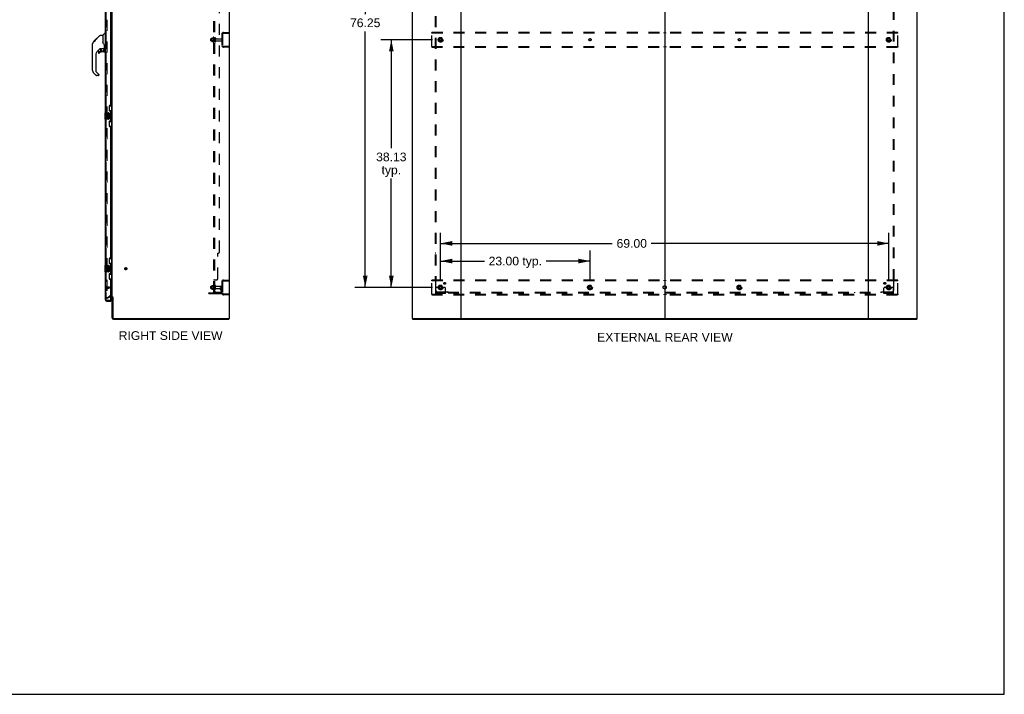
# Model space of a CAD drawing. Header units: inches. Extents: x 0 to 303, y 0 to 196.
# Tile 94 of 100: x 152 to 303, y 0 to 104. Entities that reach past the tile are written whole.
import ezdxf

# ---------------------------------------------------------------- set-up
doc = ezdxf.new("R2010")
doc.units = ezdxf.units.IN
doc.header["$LTSCALE"] = 16.67597
doc.header["$MEASUREMENT"] = 0
doc.linetypes.add('DOT', pattern=[0.2, 0.1, -0.1])
doc.linetypes.add('HIDDEN', pattern=[0.2, 0.1, -0.1])
doc.layers.get('0').update_dxf_attribs({"linetype": 'CONTINUOUS'})
for name, color, linetype in [('DEFAULT_2', 8, 'HIDDEN'), ('DIMENSIONS', 7, 'CONTINUOUS'), ('MASTER_DOOR_ASSEMBLY', 7, 'CONTINUOUS'), ('SLAVE_DOOR_ASSEMBLY', 7, 'CONTINUOUS'), ('SUBPANEL', 7, 'CONTINUOUS')]:
    doc.layers.add(name, color=color, linetype=linetype)
doc.styles.get("Standard").update_dxf_attribs({"font": 'arial.ttf'})
doc.dimstyles.new('DIMSTYLE_1', dxfattribs={"dimtxt": 1.337645, "dimasz": 1.783526, "dimexe": 0.09, "dimexo": 0.07, "dimgap": 0.0375, "dimtad": 0, "dimtih": 1, "dimtoh": 1, "dimzin": 4, "dimdsep": 46, "dimtxsty": 'Standard', "dimblk": '_FILLED', "dimblk1": '_FILLED', "dimblk2": '_FILLED', "dimcen": 0.09, "dimadec": 3, "dimazin": 1, "dimtfac": 1, "dimtdec": 3, "dimtofl": 0, "dimtmove": 0, "dimatfit": 3, "dimldrblk": '_FILLED', "dimfxl": 0, "dimtolj": 1, "dimtzin": 4, "dimarcsym": 0})

# ---------------------------------------------------------------- blocks, each defined once
blk = doc.blocks.new('_FILLED')
at = {"color": 0, "linetype": 'ByBlock'}
blk.add_solid([(0, 0), (-1, 0.2), (-1, -0.2)], dxfattribs=at)
blk = doc.blocks.new('*D2')
at = {"layer": 'DIMENSIONS', "color": 2, "linetype": 'Continuous'}
for p, q in [((216.41, 63.73), (216.41, 68.31)), ((239.41, 63.73), (239.41, 68.31)), ((216.41, 66.7), (223.14, 66.7)), ((239.41, 66.7), (232.68, 66.7))]:
    blk.add_line(p, q, dxfattribs=at)
at = {"layer": 'DIMENSIONS', "color": 2, "linetype": 'Continuous', "xscale": 1.7835262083, "yscale": 1.7835262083, "zscale": 1.7835262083, "rotation": 180}
blk.add_blockref('_FILLED', (216.41, 66.7), dxfattribs=at)
at = {"layer": 'DIMENSIONS', "color": 2, "linetype": 'Continuous', "xscale": 1.7835262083, "yscale": 1.7835262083, "zscale": 1.7835262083}
blk.add_blockref('_FILLED', (239.41, 66.7), dxfattribs=at)
at = {"layer": 'DIMENSIONS', "color": 2, "linetype": 'Continuous', "insert": (227.91, 67.37), "char_height": 1.338, "width": 8.1999, "attachment_point": 2, "line_spacing_factor": 0.9}
blk.add_mtext('23.00 typ.', dxfattribs=at)
blk = doc.blocks.new('*D3')
at = {"layer": 'DIMENSIONS', "color": 2, "linetype": 'Continuous'}
for p, q in [((215.16, 138.9), (203.19, 138.9)), ((204.8, 138.9), (204.8, 104.72)), ((204.8, 62.65), (204.8, 102.04)), ((215.16, 62.65), (203.19, 62.65))]:
    blk.add_line(p, q, dxfattribs=at)
at = {"layer": 'DIMENSIONS', "color": 2, "linetype": 'Continuous', "xscale": 1.7835262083, "yscale": 1.7835262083, "zscale": 1.7835262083}
for p, rotation in [((204.8, 138.9), 90), ((204.8, 62.65), 270)]:
    blk.add_blockref('_FILLED', p, dxfattribs=dict(at, rotation=rotation))
at = {"layer": 'DIMENSIONS', "color": 2, "linetype": 'Continuous', "insert": (204.8, 104.05), "char_height": 1.338, "width": 4.6743, "attachment_point": 2, "line_spacing_factor": 0.9}
blk.add_mtext('76.25', dxfattribs=at)
blk = doc.blocks.new('*D4')
at = {"layer": 'DIMENSIONS', "color": 2, "linetype": 'Continuous'}
for p, q in [((216.41, 63.73), (216.41, 71.03)), ((285.41, 63.73), (285.41, 71.03)), ((216.41, 69.42), (242.84, 69.42)), ((285.41, 69.42), (248.85, 69.42))]:
    blk.add_line(p, q, dxfattribs=at)
at = {"layer": 'DIMENSIONS', "color": 2, "linetype": 'Continuous', "xscale": 1.7835262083, "yscale": 1.7835262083, "zscale": 1.7835262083, "rotation": 180}
blk.add_blockref('_FILLED', (216.41, 69.42), dxfattribs=at)
at = {"layer": 'DIMENSIONS', "color": 2, "linetype": 'Continuous', "xscale": 1.7835262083, "yscale": 1.7835262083, "zscale": 1.7835262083}
blk.add_blockref('_FILLED', (285.41, 69.42), dxfattribs=at)
at = {"layer": 'DIMENSIONS', "color": 2, "linetype": 'Continuous', "insert": (245.84, 70.09), "char_height": 1.338, "width": 4.6743, "attachment_point": 2, "line_spacing_factor": 0.9}
blk.add_mtext('69.00', dxfattribs=at)
blk = doc.blocks.new('*D5')
at = {"layer": 'DIMENSIONS', "color": 2, "linetype": 'Continuous'}
for p, q in [((215.16, 100.77), (207.22, 100.77)), ((208.82, 100.77), (208.82, 84.07)), ((208.82, 62.65), (208.82, 79.39)), ((215.16, 62.65), (207.22, 62.65))]:
    blk.add_line(p, q, dxfattribs=at)
at = {"layer": 'DIMENSIONS', "color": 2, "linetype": 'Continuous', "xscale": 1.7835262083, "yscale": 1.7835262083, "zscale": 1.7835262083}
for p, rotation in [((208.82, 100.77), 90), ((208.82, 62.65), 270)]:
    blk.add_blockref('_FILLED', p, dxfattribs=dict(at, rotation=rotation))
at = {"layer": 'DIMENSIONS', "color": 2, "linetype": 'Continuous', "insert": (208.82, 83.4), "char_height": 1.338, "width": 4.6743, "attachment_point": 2, "line_spacing_factor": 0.9}
blk.add_mtext('38.13\\Ptyp.', dxfattribs=at)

msp = doc.modelspace()

# ---------------------------------------------------------------- linework, layer by layer
at = {"color": 7, "linetype": 'Continuous'}
for p, q in [((303.199, 0), (303.199, 196.188)), ((250.913, 143.67), (250.913, 57.878)), ((183.781, 57.878), (183.781, 57.774)), ((212.09, 57.878), (212.09, 57.774)), ((219.479, 57.878), (282.347, 57.878)), ((289.736, 57.878), (289.736, 57.774)), ((0, 0), (303.199, 0))]:
    msp.add_line(p, q, dxfattribs=at)
at = {"color": 3, "linetype": 'Continuous'}
for p, q in [((183.833, 143.67), (183.833, 57.878)), ((212.038, 143.67), (212.038, 57.878)), ((219.538, 143.67), (219.538, 57.878)), ((282.288, 57.878), (282.288, 143.67)), ((289.788, 57.878), (289.788, 143.67)), ((165.833, 61.222), (165.833, 140.326)), ((165.748, 61.17), (165.629, 61.17)), ((165.833, 57.963), (165.833, 61.191)), ((165.937, 61.191), (165.937, 57.968)), ((166.022, 57.774), (183.781, 57.774)), ((166.027, 57.878), (183.833, 57.878)), ((212.038, 57.878), (219.479, 57.878)), ((212.09, 57.774), (289.736, 57.774)), ((282.347, 57.878), (289.788, 57.878))]:
    msp.add_line(p, q, dxfattribs=at)
for centre, radius, start, end in [((165.748, 61.085), 0.085, 0, 90), ((166.022, 57.963), 0.189, 180, 270), ((166.027, 57.968), 0.09, 180, 270)]:
    msp.add_arc(centre, radius, start, end, dxfattribs=at)
at = {"color": 7, "linetype": 'Continuous'}
msp.add_arc((166.022, 57.963), 0.085, 187.5, 262.5, dxfattribs=at)
at = {"layer": 'DEFAULT_2', "color": 8, "linetype": 'HIDDEN'}
for p, q in [((165.02, 140.508), (165.02, 61.039)), ((182.729, 101.652), (182.729, 99.895)), ((182.833, 101.652), (182.833, 99.895)), ((182.975, 101.899), (183.729, 101.899)), ((182.975, 101.795), (183.729, 101.795)), ((183.259, 101.899), (183.259, 101.795)), ((183.729, 101.899), (183.729, 101.795)), ((215.038, 101.795), (215.038, 101.899)), ((286.788, 101.899), (215.038, 101.899)), ((215.038, 99.753), (215.038, 101.795)), ((286.788, 101.795), (215.038, 101.795)), ((219.388, 101.899), (219.388, 101.795)), ((219.688, 101.795), (219.688, 101.899)), ((250.763, 101.899), (250.763, 101.795)), ((251.063, 101.795), (251.063, 101.899)), ((282.138, 101.899), (282.138, 101.795)), ((282.438, 101.899), (282.438, 101.795)), ((286.788, 101.795), (286.788, 101.899)), ((286.788, 99.753), (286.788, 101.795)), ((181.004, 100.616), (181.004, 100.931)), ((181.034, 100.961), (181.629, 100.961)), ((181.034, 100.586), (181.629, 100.586)), ((181.168, 101.029), (181.168, 100.518)), ((181.188, 100.957), (181.168, 100.977)), ((181.188, 100.59), (181.168, 100.57)), ((181.178, 101.051), (181.406, 101.051)), ((181.178, 100.496), (181.406, 100.496)), ((181.484, 100.957), (181.188, 100.957)), ((181.188, 100.957), (181.188, 100.59)), ((181.484, 100.59), (181.188, 100.59)), ((181.434, 101.13), (181.434, 100.418)), ((181.484, 100.957), (181.504, 100.977)), ((181.484, 100.957), (181.484, 100.59)), ((181.484, 100.59), (181.504, 100.57)), ((181.504, 101.108), (181.504, 100.44)), ((181.629, 100.516), (181.629, 101.031)), ((181.739, 100.516), (181.739, 101.031)), ((181.801, 100.939), (182.699, 100.939)), ((181.801, 100.609), (182.699, 100.609)), ((216.25, 101.046), (216.096, 100.779)), ((216.096, 100.769), (216.25, 100.501)), ((216.568, 101.051), (216.259, 101.051)), ((216.568, 100.496), (216.259, 100.496)), ((216.731, 100.779), (216.576, 101.046)), ((216.576, 100.501), (216.731, 100.769)), ((285.25, 101.046), (285.096, 100.779)), ((285.096, 100.769), (285.25, 100.501)), ((285.568, 101.051), (285.259, 101.051)), ((285.568, 100.496), (285.259, 100.496)), ((285.731, 100.779), (285.576, 101.046)), ((285.576, 100.501), (285.731, 100.769)), ((183.729, 99.753), (182.975, 99.753)), ((183.729, 99.649), (182.975, 99.649)), ((183.259, 99.753), (183.259, 99.649)), ((183.729, 99.753), (183.729, 99.649)), ((215.038, 99.753), (215.038, 99.649)), ((215.038, 99.753), (286.788, 99.753)), ((215.038, 99.649), (286.788, 99.649)), ((219.388, 99.753), (219.388, 99.649)), ((219.688, 99.753), (219.688, 99.649)), ((250.763, 99.753), (250.763, 99.649)), ((251.063, 99.753), (251.063, 99.649)), ((282.138, 99.753), (282.138, 99.649)), ((282.438, 99.753), (282.438, 99.649)), ((286.788, 99.753), (286.788, 99.649)), ((182.975, 63.774), (183.729, 63.774)), ((183.259, 63.774), (183.259, 63.67)), ((183.729, 63.774), (183.729, 63.67)), ((215.038, 63.67), (215.038, 63.774)), ((286.788, 63.774), (215.038, 63.774)), ((219.388, 63.774), (219.388, 63.67)), ((219.688, 63.67), (219.688, 63.774)), ((250.763, 63.774), (250.763, 63.67)), ((251.063, 63.67), (251.063, 63.774)), ((282.138, 63.774), (282.138, 63.67)), ((282.438, 63.774), (282.438, 63.67)), ((286.788, 63.67), (286.788, 63.774)), ((181.004, 62.491), (181.004, 62.806)), ((181.034, 62.836), (181.629, 62.836)), ((181.034, 62.461), (181.629, 62.461)), ((181.168, 62.904), (181.168, 62.393)), ((181.188, 62.832), (181.168, 62.852)), ((181.188, 62.465), (181.168, 62.445)), ((181.178, 62.926), (181.406, 62.926)), ((181.178, 62.371), (181.406, 62.371)), ((181.484, 62.832), (181.188, 62.832)), ((181.188, 62.832), (181.188, 62.465)), ((181.484, 62.465), (181.188, 62.465)), ((181.434, 63.005), (181.434, 62.293)), ((181.484, 62.832), (181.504, 62.852)), ((181.484, 62.832), (181.484, 62.465)), ((181.484, 62.465), (181.504, 62.445)), ((181.504, 62.983), (181.504, 62.315)), ((181.629, 62.391), (181.629, 62.906)), ((181.739, 62.391), (181.739, 62.906)), ((181.801, 62.814), (182.699, 62.814)), ((181.801, 62.484), (182.699, 62.484)), ((182.535, 62.649), (182.625, 62.649)), ((182.535, 62.308), (182.535, 62.649)), ((182.639, 62.474), (182.535, 62.474)), ((182.556, 62.242), (182.605, 62.174)), ((182.625, 62.649), (182.729, 62.649)), ((182.625, 61.948), (182.625, 62.649)), ((182.639, 62.308), (182.639, 62.649)), ((182.641, 62.302), (182.689, 62.235)), ((182.729, 62.649), (182.689, 62.649)), ((182.729, 63.527), (182.729, 61.77)), ((182.833, 63.527), (182.833, 61.77)), ((182.975, 63.67), (183.729, 63.67)), ((215.038, 61.628), (215.038, 63.67)), ((286.788, 63.67), (215.038, 63.67)), ((215.663, 61.701), (215.663, 62.524)), ((215.877, 62.649), (215.788, 62.649)), ((215.999, 62.649), (215.877, 62.649)), ((216.238, 62.649), (215.999, 62.649)), ((216.25, 62.921), (216.096, 62.654)), ((216.096, 62.644), (216.25, 62.376)), ((216.568, 62.926), (216.259, 62.926)), ((216.568, 62.371), (216.259, 62.371)), ((216.731, 62.654), (216.576, 62.921)), ((216.576, 62.376), (216.731, 62.644)), ((216.588, 62.649), (216.828, 62.649)), ((216.949, 62.649), (216.828, 62.649)), ((217.038, 62.649), (216.949, 62.649)), ((217.163, 61.701), (217.163, 62.524)), ((239.25, 62.921), (239.096, 62.654)), ((239.096, 62.644), (239.25, 62.376)), ((239.568, 62.926), (239.259, 62.926)), ((239.568, 62.371), (239.259, 62.371)), ((239.731, 62.654), (239.576, 62.921)), ((239.576, 62.376), (239.731, 62.644)), ((262.25, 62.921), (262.096, 62.654)), ((262.096, 62.644), (262.25, 62.376)), ((262.568, 62.926), (262.259, 62.926)), ((262.568, 62.371), (262.259, 62.371)), ((262.731, 62.654), (262.576, 62.921)), ((262.576, 62.376), (262.731, 62.644)), ((284.663, 61.701), (284.663, 62.524)), ((284.877, 62.649), (284.788, 62.649)), ((284.999, 62.649), (284.877, 62.649)), ((285.238, 62.649), (284.999, 62.649)), ((285.25, 62.921), (285.096, 62.654)), ((285.096, 62.644), (285.25, 62.376)), ((285.568, 62.926), (285.259, 62.926)), ((285.568, 62.371), (285.259, 62.371)), ((285.731, 62.654), (285.576, 62.921)), ((285.576, 62.376), (285.731, 62.644)), ((285.588, 62.649), (285.828, 62.649)), ((285.949, 62.649), (285.828, 62.649)), ((286.038, 62.649), (285.949, 62.649)), ((286.163, 61.701), (286.163, 62.524)), ((286.788, 61.628), (286.788, 63.67)), ((165.02, 61.059), (165.36, 61.256)), ((165.072, 60.969), (165.02, 61.059)), ((165.072, 60.969), (165.412, 61.165)), ((165.748, 61.274), (165.428, 61.274)), ((165.629, 61.17), (165.428, 61.17)), ((180.729, 61.805), (182.482, 61.805)), ((180.729, 61.701), (180.729, 61.805)), ((180.729, 61.701), (182.482, 61.701)), ((180.976, 61.701), (180.976, 61.805)), ((181.232, 61.701), (181.232, 61.805)), ((183.729, 61.628), (182.975, 61.628)), ((183.729, 61.524), (182.975, 61.524)), ((183.259, 61.628), (183.259, 61.524)), ((183.729, 61.628), (183.729, 61.524)), ((215.038, 61.628), (286.788, 61.628)), ((215.038, 61.628), (215.038, 61.524)), ((215.038, 61.524), (286.788, 61.524)), ((217.163, 61.805), (215.663, 61.805)), ((217.163, 61.701), (215.663, 61.701)), ((215.91, 61.701), (215.91, 61.805)), ((216.166, 61.701), (216.166, 61.805)), ((216.66, 61.701), (216.66, 61.805)), ((216.916, 61.701), (216.916, 61.805)), ((219.388, 61.628), (219.388, 61.524)), ((219.688, 61.628), (219.688, 61.524)), ((250.763, 61.628), (250.763, 61.524)), ((251.063, 61.628), (251.063, 61.524)), ((282.138, 61.628), (282.138, 61.524)), ((282.438, 61.628), (282.438, 61.524)), ((286.163, 61.805), (284.663, 61.805)), ((286.163, 61.701), (284.663, 61.701)), ((284.91, 61.701), (284.91, 61.805)), ((285.166, 61.701), (285.166, 61.805)), ((285.66, 61.701), (285.66, 61.805)), ((285.916, 61.701), (285.916, 61.805)), ((286.788, 61.628), (286.788, 61.524))]:
    msp.add_line(p, q, dxfattribs=at)
for points in [[(165.02, 61.039), (165.02, 61.037), (165.021, 61.035), (165.021, 61.033), (165.022, 61.031), (165.023, 61.029)], [(165.037, 61.019), (165.036, 61.02), (165.034, 61.02), (165.032, 61.02), (165.03, 61.021), (165.028, 61.022), (165.027, 61.024), (165.025, 61.025), (165.024, 61.027), (165.023, 61.029)], [(165.045, 61.022), (165.043, 61.021), (165.042, 61.02), (165.04, 61.02), (165.038, 61.019), (165.037, 61.019)]]:
    msp.add_lwpolyline(points, dxfattribs=at)
for centre, radius in [((216.413, 100.774), 0.372), ((216.413, 100.774), 0.356), ((216.413, 100.774), 0.312), ((216.413, 100.774), 0.204), ((216.413, 100.774), 0.188), ((216.413, 100.774), 0.183), ((216.413, 100.774), 0.165), ((285.413, 100.774), 0.372), ((285.413, 100.774), 0.356), ((285.413, 100.774), 0.312), ((285.413, 100.774), 0.204), ((285.413, 100.774), 0.188), ((285.413, 100.774), 0.183), ((285.413, 100.774), 0.165), ((167.937, 65.524), 0.164), ((167.937, 65.524), 0.124), ((216.413, 62.649), 0.372), ((216.413, 62.649), 0.356), ((216.413, 62.649), 0.312), ((216.413, 62.649), 0.204), ((216.413, 62.649), 0.188), ((216.413, 62.649), 0.183), ((216.413, 62.649), 0.165), ((239.413, 62.649), 0.372), ((239.413, 62.649), 0.356), ((239.413, 62.649), 0.312), ((239.413, 62.649), 0.204), ((239.413, 62.649), 0.188), ((239.413, 62.649), 0.183), ((239.413, 62.649), 0.165), ((262.413, 62.649), 0.372), ((262.413, 62.649), 0.356), ((262.413, 62.649), 0.312), ((262.413, 62.649), 0.204), ((262.413, 62.649), 0.188), ((262.413, 62.649), 0.183), ((262.413, 62.649), 0.165), ((285.413, 62.649), 0.372), ((285.413, 62.649), 0.356), ((285.413, 62.649), 0.312), ((285.413, 62.649), 0.204), ((285.413, 62.649), 0.188), ((285.413, 62.649), 0.183), ((285.413, 62.649), 0.165)]:
    msp.add_circle(centre, radius, dxfattribs=at)
at = {"layer": 'DEFAULT_2', "color": 8, "linetype": 'DOT'}
for centre in [(216.413, 100.774), (239.413, 100.774), (262.413, 100.774), (285.413, 100.774), (216.413, 62.649), (239.413, 62.649), (262.413, 62.649), (285.413, 62.649)]:
    msp.add_circle(centre, 0.17, dxfattribs=at)
at = {"layer": 'DEFAULT_2', "color": 8, "linetype": 'HIDDEN'}
for centre, radius, start, end in [((182.975, 101.652), 0.246, 90, 180), ((182.975, 101.652), 0.142, 90, 180), ((181.034, 100.931), 0.03, 90, 180.00001), ((181.034, 100.616), 0.03, 179.99999, 270), ((181.178, 101.041), 0.01, 90, 174.80617), ((181.309, 101.029), 0.141, 174.79195, 180), ((181.309, 100.518), 0.141, 180, 185.20805), ((181.178, 100.506), 0.01, 185.19383, 270), ((181.387, 101.061), 0.01, 270, 336.03207), ((181.387, 100.486), 0.01, 23.96793, 90), ((182.034, 100.774), 0.698, 149.33687, 156.03207), ((182.034, 100.774), 0.698, 203.96793, 210.66313), ((181.465, 101.108), 0.0384, 0, 145.55034), ((181.465, 100.44), 0.0384, 214.44966, 360), ((181.684, 101.031), 0.055, 360, 180), ((181.684, 100.516), 0.055, 180, 0), ((181.801, 101.001), 0.0625, 180, 270), ((181.801, 100.546), 0.0625, 90, 180), ((182.699, 100.909), 0.03, 360, 90), ((182.699, 100.639), 0.03, 270, 0), ((216.104, 100.774), 0.01, 150.01268, 209.98829), ((216.259, 101.041), 0.01, 90.01235, 149.98915), ((216.259, 100.506), 0.01, 210.01204, 269.98872), ((216.568, 101.041), 0.01, 30.01204, 89.98872), ((216.568, 100.506), 0.01, 270.01235, 329.98915), ((216.722, 100.774), 0.01, 330.01268, 29.98829), ((285.104, 100.774), 0.01, 150.01268, 209.98829), ((285.259, 101.041), 0.01, 90.01235, 149.98915), ((285.259, 100.506), 0.01, 210.01204, 269.98872), ((285.568, 101.041), 0.01, 30.01204, 89.98872), ((285.568, 100.506), 0.01, 270.01235, 329.98915), ((285.722, 100.774), 0.01, 330.01268, 29.98829), ((182.975, 99.895), 0.246, 180, 270), ((182.975, 99.895), 0.142, 180, 270), ((182.975, 63.527), 0.246, 90, 180), ((181.034, 62.806), 0.03, 90, 180.00001), ((181.034, 62.491), 0.03, 179.99999, 270), ((181.178, 62.916), 0.01, 90, 174.80617), ((181.309, 62.904), 0.141, 174.79195, 180), ((181.309, 62.393), 0.141, 180, 185.20805), ((181.178, 62.381), 0.01, 185.19383, 270), ((181.387, 62.936), 0.01, 270, 336.03207), ((181.387, 62.361), 0.01, 23.96793, 90), ((182.034, 62.649), 0.698, 149.33687, 156.03207), ((182.034, 62.649), 0.698, 203.96793, 210.66313), ((181.465, 62.983), 0.0384, 0, 145.55034), ((181.465, 62.315), 0.0384, 214.44966, 360), ((181.684, 62.906), 0.055, 360, 180), ((181.684, 62.391), 0.055, 180, 0), ((181.801, 62.876), 0.0625, 180, 270), ((181.801, 62.421), 0.0625, 90, 180), ((182.649, 62.308), 0.114, 180, 215.75389), ((182.521, 62.113), 0.104, 0, 35.75389), ((182.649, 62.308), 0.01, 180, 215.75389), ((182.521, 62.113), 0.208, 0, 35.75389), ((182.699, 62.784), 0.03, 360, 90), ((182.699, 62.514), 0.03, 270, 0), ((182.975, 63.527), 0.142, 90, 180), ((215.788, 62.524), 0.125, 90, 180), ((216.104, 62.649), 0.01, 150.01268, 209.98829), ((216.413, 62.649), 0.175, 180, 360), ((216.259, 62.916), 0.01, 90.01235, 149.98915), ((216.259, 62.381), 0.01, 210.01204, 269.98872), ((216.568, 62.916), 0.01, 30.01204, 89.98872), ((216.568, 62.381), 0.01, 270.01235, 329.98915), ((216.722, 62.649), 0.01, 330.01268, 29.98829), ((217.038, 62.524), 0.125, 0, 90), ((239.104, 62.649), 0.01, 150.01268, 209.98829), ((239.259, 62.916), 0.01, 90.01235, 149.98915), ((239.259, 62.381), 0.01, 210.01204, 269.98872), ((239.568, 62.916), 0.01, 30.01204, 89.98872), ((239.568, 62.381), 0.01, 270.01235, 329.98915), ((239.722, 62.649), 0.01, 330.01268, 29.98829), ((262.104, 62.649), 0.01, 150.01268, 209.98829), ((262.259, 62.916), 0.01, 90.01235, 149.98915), ((262.259, 62.381), 0.01, 210.01204, 269.98872), ((262.568, 62.916), 0.01, 30.01204, 89.98872), ((262.568, 62.381), 0.01, 270.01235, 329.98915), ((262.722, 62.649), 0.01, 330.01268, 29.98829), ((284.788, 62.524), 0.125, 90, 180), ((285.104, 62.649), 0.01, 150.01268, 209.98829), ((285.413, 62.649), 0.175, 180, 360), ((285.259, 62.916), 0.01, 90.01235, 149.98915), ((285.259, 62.381), 0.01, 210.01204, 269.98872), ((285.568, 62.916), 0.01, 30.01204, 89.98872), ((285.568, 62.381), 0.01, 270.01235, 329.98915), ((285.722, 62.649), 0.01, 330.01268, 29.98829), ((286.038, 62.524), 0.125, 0, 90), ((165.428, 61.137), 0.137, 90, 120), ((165.428, 61.137), 0.033, 90, 120), ((165.748, 61.085), 0.189, 0, 90), ((182.482, 61.948), 0.246, 270, 360), ((182.482, 61.948), 0.142, 270, 360), ((182.975, 61.77), 0.246, 180, 270), ((182.975, 61.77), 0.142, 180, 270)]:
    msp.add_arc(centre, radius, start, end, dxfattribs=at)
at = {"layer": 'MASTER_DOOR_ASSEMBLY', "color": 3, "linetype": 'Continuous'}
for p, q in [((164.775, 112.024), (164.775, 89.524)), ((165.629, 90.731), (165.629, 110.816)), ((165.379, 90.541), (165.379, 89.921)), ((165.569, 90.671), (165.509, 90.671)), ((165.509, 89.791), (165.569, 89.791)), ((165.629, 88.316), (165.629, 89.731)), ((164.775, 88.524), (164.775, 66.024)), ((165.379, 88.126), (165.379, 87.506)), ((165.569, 88.256), (165.509, 88.256)), ((165.509, 87.376), (165.569, 87.376)), ((165.629, 67.231), (165.629, 87.316)), ((165.379, 67.041), (165.379, 66.421)), ((165.569, 67.171), (165.509, 67.171)), ((165.509, 66.291), (165.569, 66.291)), ((165.629, 64.816), (165.629, 66.231)), ((164.775, 65.024), (164.775, 60.77)), ((165.379, 64.626), (165.379, 64.006)), ((165.569, 64.756), (165.509, 64.756)), ((165.509, 63.876), (165.569, 63.876)), ((165.629, 60.648), (165.629, 63.816)), ((165.021, 60.524), (165.629, 60.524))]:
    msp.add_line(p, q, dxfattribs=at)
at = {"layer": 'MASTER_DOOR_ASSEMBLY', "color": 8, "linetype": 'HIDDEN'}
for p, q in [((164.879, 112.179), (164.879, 89.369)), ((164.879, 88.679), (164.879, 65.869)), ((164.879, 65.179), (164.879, 60.77)), ((164.922, 62.77), (164.922, 62.486)), ((164.922, 62.752), (165.369, 62.752)), ((164.922, 62.504), (165.369, 62.504)), ((165.379, 62.742), (165.379, 62.514)), ((165.021, 60.628), (165.609, 60.628))]:
    msp.add_line(p, q, dxfattribs=at)
at = {"layer": 'MASTER_DOOR_ASSEMBLY', "color": 7, "linetype": 'Continuous'}
for p, q in [((164.387, 101.469), (164.684, 101.766)), ((164.775, 101.778), (164.712, 101.778)), ((162.786, 100.068), (162.806, 100.087)), ((162.786, 99.591), (162.786, 100.068)), ((162.806, 96.016), (162.806, 100.119)), ((162.921, 100.396), (163.2, 100.675)), ((163.027, 100.57), (163.441, 100.983)), ((163.027, 100.57), (163.094, 100.57)), ((163.03, 100.573), (163.097, 100.573)), ((163.098, 100.574), (163.031, 100.574)), ((163.179, 100.655), (163.113, 100.655)), ((163.199, 100.675), (163.332, 100.808)), ((163.266, 100.741), (163.199, 100.741)), ((163.226, 100.701), (163.2, 100.675)), ((163.261, 100.736), (163.226, 100.701)), ((163.304, 100.779), (163.261, 100.736)), ((163.348, 100.823), (163.281, 100.823)), ((163.34, 100.816), (163.304, 100.779)), ((163.34, 100.816), (163.964, 101.44)), ((163.424, 100.9), (163.358, 100.9)), ((163.441, 100.983), (163.441, 100.984)), ((163.441, 100.984), (163.508, 100.984)), ((163.508, 100.983), (163.441, 100.983)), ((163.443, 100.985), (163.51, 100.985)), ((164.02, 101.463), (164.381, 101.463)), ((164.381, 101.463), (164.381, 100.358)), ((164.4, 100.367), (164.381, 100.421)), ((164.429, 100.302), (164.4, 100.367)), ((162.786, 99.591), (162.806, 99.571)), ((163.992, 99.401), (163.491, 98.9)), ((163.712, 98.902), (163.712, 98.783)), ((163.79, 98.981), (163.943, 98.981)), ((163.951, 98.984), (164.023, 99.056)), ((164.027, 99.391), (164.027, 99.064)), ((164.069, 99.396), (164.157, 99.396)), ((164.342, 99.437), (164.637, 99.437)), ((164.578, 98.902), (164.342, 98.902)), ((164.519, 99.437), (164.599, 99.357)), ((164.591, 99.35), (164.585, 99.344)), ((164.637, 99.218), (164.657, 99.218)), ((164.657, 99.435), (164.657, 99.842)), ((164.657, 98.981), (164.657, 99.218)), ((164.696, 99.396), (164.775, 99.396)), ((163.318, 98.482), (163.318, 95.93)), ((163.374, 95.285), (162.921, 95.737)), ((163.341, 95.875), (163.777, 95.439)), ((163.712, 95.262), (163.429, 95.262)), ((163.79, 95.406), (163.79, 95.341)), ((164.715, 89.509), (164.715, 88.539)), ((164.73, 89.524), (165.27, 89.524)), ((165.392, 90.599), (165.833, 90.599)), ((165.429, 89.819), (165.429, 90.599)), ((165.429, 89.864), (165.656, 89.864)), ((165.656, 88.184), (165.656, 89.864)), ((165.693, 89.625), (165.693, 89.604)), ((165.815, 89.574), (165.693, 89.574)), ((165.693, 89.574), (165.693, 88.474)), ((165.794, 89.574), (165.794, 90.599)), ((165.815, 88.474), (165.815, 89.574)), ((165.27, 88.524), (164.73, 88.524)), ((164.981, 89.37), (164.918, 89.37)), ((164.918, 89.37), (164.918, 89.139)), ((164.918, 89.139), (165.179, 89.139)), ((164.981, 88.909), (164.918, 88.909)), ((164.918, 88.909), (164.918, 88.772)), ((164.988, 89.103), (164.931, 89.128)), ((164.981, 89.202), (164.981, 89.37)), ((165.043, 89.202), (164.981, 89.202)), ((164.981, 88.772), (164.981, 88.909)), ((165.104, 89.338), (165.043, 89.338)), ((165.043, 89.338), (165.043, 89.202)), ((165.043, 88.814), (165.043, 88.772)), ((165.104, 89.202), (165.104, 89.338)), ((165.169, 89.202), (165.104, 89.202)), ((165.104, 88.752), (165.104, 88.821)), ((165.179, 89.139), (165.152, 89.12)), ((165.232, 89.37), (165.169, 89.37)), ((165.169, 89.37), (165.169, 89.202)), ((165.169, 88.814), (165.169, 88.678)), ((165.169, 88.678), (165.232, 88.678)), ((165.214, 89.139), (165.232, 89.139)), ((165.232, 89.139), (165.232, 89.37)), ((165.232, 88.678), (165.232, 88.814)), ((165.37, 89.424), (165.37, 88.624)), ((165.429, 87.449), (165.429, 88.229)), ((165.429, 88.184), (165.656, 88.184)), ((165.815, 88.474), (165.693, 88.474)), ((165.693, 88.444), (165.693, 88.423)), ((165.794, 87.449), (165.794, 88.474)), ((165.392, 87.449), (165.833, 87.449)), ((165.392, 67.099), (165.833, 67.099)), ((165.429, 66.319), (165.429, 67.099)), ((165.794, 66.074), (165.794, 67.099)), ((164.715, 66.009), (164.715, 65.039)), ((164.73, 66.024), (165.27, 66.024)), ((164.981, 65.87), (164.918, 65.87)), ((164.918, 65.87), (164.918, 65.639)), ((164.918, 65.639), (165.179, 65.639)), ((164.981, 65.409), (164.918, 65.409)), ((164.918, 65.409), (164.918, 65.272)), ((164.988, 65.603), (164.931, 65.628)), ((164.981, 65.702), (164.981, 65.87)), ((165.043, 65.702), (164.981, 65.702)), ((164.981, 65.272), (164.981, 65.409)), ((165.104, 65.838), (165.043, 65.838)), ((165.043, 65.838), (165.043, 65.702)), ((165.043, 65.314), (165.043, 65.272)), ((165.104, 65.702), (165.104, 65.838)), ((165.169, 65.702), (165.104, 65.702)), ((165.104, 65.252), (165.104, 65.321)), ((165.179, 65.639), (165.152, 65.62)), ((165.232, 65.87), (165.169, 65.87)), ((165.169, 65.87), (165.169, 65.702)), ((165.169, 65.314), (165.169, 65.178)), ((165.214, 65.639), (165.232, 65.639)), ((165.232, 65.639), (165.232, 65.87)), ((165.232, 65.178), (165.232, 65.314)), ((165.37, 65.924), (165.37, 65.124)), ((165.429, 66.364), (165.656, 66.364)), ((165.656, 64.684), (165.656, 66.364)), ((165.693, 66.125), (165.693, 66.104)), ((165.815, 66.074), (165.693, 66.074)), ((165.693, 66.074), (165.693, 64.974)), ((165.815, 64.974), (165.815, 66.074)), ((165.27, 65.024), (164.73, 65.024)), ((165.169, 65.178), (165.232, 65.178)), ((165.392, 63.949), (165.833, 63.949)), ((165.429, 63.949), (165.429, 64.729)), ((165.429, 64.684), (165.656, 64.684)), ((165.815, 64.974), (165.693, 64.974)), ((165.693, 64.944), (165.693, 64.923)), ((165.794, 63.949), (165.794, 64.974)), ((165.609, 60.628), (165.629, 60.628)), ((165.629, 60.628), (165.629, 60.524))]:
    msp.add_line(p, q, dxfattribs=at)
for points in [[(162.921, 100.396), (162.901, 100.375), (162.876, 100.342), (162.854, 100.307), (162.836, 100.27), (162.823, 100.231), (162.813, 100.19), (162.807, 100.149), (162.806, 100.119)], [(163.964, 101.44), (163.972, 101.447), (163.98, 101.452), (163.99, 101.457), (163.999, 101.46), (164.01, 101.462), (164.02, 101.463)], [(164.603, 100.013), (164.553, 100.086), (164.504, 100.164), (164.463, 100.235), (164.429, 100.302)], [(164.157, 99.396), (164.158, 99.396), (164.166, 99.397), (164.174, 99.399), (164.184, 99.402), (164.196, 99.406), (164.209, 99.411), (164.224, 99.416), (164.24, 99.421), (164.258, 99.426), (164.276, 99.43), (164.295, 99.434), (164.314, 99.436), (164.333, 99.437), (164.342, 99.437)], [(164.637, 99.218), (164.636, 99.232), (164.634, 99.246), (164.632, 99.26), (164.628, 99.273), (164.623, 99.286), (164.617, 99.299), (164.61, 99.311), (164.603, 99.322), (164.594, 99.333), (164.585, 99.344)], [(164.599, 99.357), (164.599, 99.357), (164.598, 99.357), (164.597, 99.356), (164.596, 99.355), (164.595, 99.354), (164.591, 99.35)], [(164.657, 99.842), (164.656, 99.866), (164.651, 99.9), (164.642, 99.934), (164.63, 99.966), (164.615, 99.995), (164.603, 100.013)], [(165.363, 89.46), (165.365, 89.454), (165.367, 89.448), (165.368, 89.443), (165.369, 89.436), (165.369, 89.43), (165.37, 89.424)], [(165.62, 89.763), (165.622, 89.766), (165.627, 89.775), (165.632, 89.783), (165.636, 89.79), (165.64, 89.797), (165.644, 89.803), (165.647, 89.809), (165.649, 89.815), (165.651, 89.82), (165.653, 89.825), (165.654, 89.829), (165.655, 89.833), (165.655, 89.837), (165.656, 89.84)], [(165.37, 88.624), (165.369, 88.618), (165.369, 88.611), (165.368, 88.605), (165.367, 88.599), (165.365, 88.593), (165.363, 88.588)], [(165.656, 88.208), (165.655, 88.211), (165.655, 88.215), (165.654, 88.219), (165.653, 88.223), (165.651, 88.228), (165.649, 88.233), (165.647, 88.238), (165.644, 88.244), (165.64, 88.251), (165.636, 88.258), (165.632, 88.265), (165.627, 88.273), (165.622, 88.281), (165.62, 88.285)], [(165.363, 65.96), (165.365, 65.954), (165.367, 65.948), (165.368, 65.943), (165.369, 65.936), (165.369, 65.93), (165.37, 65.924)], [(165.62, 66.263), (165.622, 66.266), (165.627, 66.275), (165.632, 66.283), (165.636, 66.29), (165.64, 66.297), (165.644, 66.303), (165.647, 66.309), (165.649, 66.315), (165.651, 66.32), (165.653, 66.325), (165.654, 66.329), (165.655, 66.333), (165.655, 66.337), (165.656, 66.34)], [(165.37, 65.124), (165.369, 65.118), (165.369, 65.111), (165.368, 65.105), (165.367, 65.099), (165.365, 65.093), (165.363, 65.088)], [(165.656, 64.708), (165.655, 64.711), (165.655, 64.715), (165.654, 64.719), (165.653, 64.723), (165.651, 64.728), (165.649, 64.733), (165.647, 64.738), (165.644, 64.744), (165.64, 64.751), (165.636, 64.758), (165.632, 64.765), (165.627, 64.773), (165.622, 64.781), (165.62, 64.785)]]:
    msp.add_lwpolyline(points, dxfattribs=at)
msp.add_circle((164.342, 99.197), 0.217, dxfattribs=at)
for centre, radius, start, end in [((164.712, 101.738), 0.0394, 90, 135), ((163.239, 100.102), 0.433, 137.27268, 137.76144), ((164.401, 101.455), 0.0197, 135, 180), ((163.909, 98.482), 0.591, 135, 180), ((163.79, 98.902), 0.0787, 90, 180), ((163.79, 98.783), 0.0787, 180, 309.5212), ((164.342, 98.115), 0.787, 90, 129.5212), ((164.069, 99.199), 0.197, 90, 135), ((163.943, 98.992), 0.0118, 270, 315), ((164.015, 99.064), 0.0118, 315, 360), ((164.578, 98.981), 0.0787, 270, 360), ((164.46, 99.218), 0.197, 0, 45), ((164.637, 99.457), 0.0197, 270, 360), ((164.696, 99.435), 0.0394, 180, 270), ((163.2, 96.016), 0.394, 180, 225), ((163.397, 95.93), 0.0787, 180, 225), ((163.429, 95.341), 0.0787, 225, 270), ((163.712, 95.341), 0.0787, 270, 360), ((163.743, 95.406), 0.0472, 0, 45), ((164.73, 89.509), 0.015, 90, 180), ((165.27, 89.424), 0.1, 21.20502, 90), ((164.73, 88.539), 0.015, 180, 270), ((165.075, 89.066), 0.157, 156.59665, 341.87913), ((165.012, 88.772), 0.0943, 180, 248.67039), ((165.012, 88.772), 0.0943, 248.69989, 347.43379), ((165.075, 89.066), 0.0943, 156.59665, 35.11217), ((165.012, 88.772), 0.0314, 180, 0.04847), ((165.138, 88.814), 0.0943, 0, 180), ((165.138, 88.81), 0.0362, 83.42855, 161.76278), ((165.138, 88.814), 0.0314, 0, 81.22946), ((165.075, 89.066), 0.157, 25.73705, 27.8532), ((165.078, 89.066), 0.154, 341.41988, 26.19629), ((165.27, 88.624), 0.1, 270, 338.79459), ((164.73, 66.009), 0.015, 90, 180), ((165.075, 65.566), 0.157, 156.59665, 341.87913), ((165.012, 65.272), 0.0943, 180, 248.67039), ((165.012, 65.272), 0.0943, 248.69989, 347.43379), ((165.075, 65.566), 0.0943, 156.59665, 35.11217), ((165.012, 65.272), 0.0314, 180, 0.04847), ((165.138, 65.314), 0.0943, 0, 180), ((165.138, 65.31), 0.0362, 83.42855, 161.76278), ((165.138, 65.314), 0.0314, 0, 81.22946), ((165.075, 65.566), 0.157, 25.73705, 27.8532), ((165.078, 65.566), 0.154, 341.41988, 26.19629), ((165.27, 65.924), 0.1, 21.20502, 90), ((164.73, 65.039), 0.015, 180, 270), ((165.27, 65.124), 0.1, 270, 338.79459), ((164.939, 60.914), 0.26, 270, 272.59328)]:
    msp.add_arc(centre, radius, start, end, dxfattribs=at)
at = {"layer": 'MASTER_DOOR_ASSEMBLY', "color": 3, "linetype": 'Continuous'}
for centre, radius, start, end in [((165.509, 90.541), 0.13, 90, 180), ((165.509, 89.921), 0.13, 180, 270), ((165.569, 90.731), 0.06, 270, 360), ((165.569, 89.731), 0.06, 0, 90), ((165.509, 88.126), 0.13, 90, 180), ((165.569, 88.316), 0.06, 270, 360), ((165.509, 87.506), 0.13, 180, 270), ((165.569, 87.316), 0.06, 0, 90), ((165.509, 67.041), 0.13, 90, 180), ((165.569, 67.231), 0.06, 270, 360), ((165.509, 66.421), 0.13, 180, 270), ((165.569, 66.231), 0.06, 0, 90), ((165.509, 64.626), 0.13, 90, 180), ((165.509, 64.006), 0.13, 180, 270), ((165.569, 64.816), 0.06, 270, 360), ((165.569, 63.816), 0.06, 0, 90), ((165.021, 60.77), 0.246, 180, 270), ((165.609, 60.648), 0.02, 270, 360)]:
    msp.add_arc(centre, radius, start, end, dxfattribs=at)
at = {"layer": 'MASTER_DOOR_ASSEMBLY', "color": 8, "linetype": 'HIDDEN'}
for centre, radius, start, end in [((164.9, 62.77), 0.0215, 0, 180), ((164.9, 62.486), 0.0215, 180, 360), ((165.369, 62.742), 0.01, 0, 90), ((165.369, 62.514), 0.01, 270, 360), ((165.021, 60.77), 0.142, 180, 270)]:
    msp.add_arc(centre, radius, start, end, dxfattribs=at)
at = {"layer": 'MASTER_DOOR_ASSEMBLY', "color": 7, "linetype": 'Continuous'}
for centre, start_param, end_param in [((165.589, 89.614), -1.5140098, -0.699287), ((165.589, 89.614), -2.4423057, -1.6275828), ((165.589, 88.433), -1.5140098, -0.699287), ((165.589, 88.433), -2.4423057, -1.6275828), ((165.589, 66.114), -1.5140098, -0.699287), ((165.589, 66.114), -2.4423057, -1.6275828), ((165.589, 64.933), -1.5140098, -0.699287), ((165.589, 64.933), -2.4423057, -1.6275828)]:
    msp.add_ellipse(centre, major_axis=(0, 0.18), ratio=0.5794935, start_param=start_param, end_param=end_param, dxfattribs=at)
at = {"layer": 'SLAVE_DOOR_ASSEMBLY', "color": 8, "linetype": 'HIDDEN'}
for p, q in [((164.879, 89.369), (164.879, 112.179)), ((164.879, 65.869), (164.879, 88.679)), ((164.879, 60.77), (164.879, 65.179)), ((165.609, 60.628), (165.021, 60.628))]:
    msp.add_line(p, q, dxfattribs=at)
msp.add_arc((165.021, 60.77), 0.142, 180, 270, dxfattribs=at)
at = {"layer": 'SUBPANEL', "color": 8, "linetype": 'HIDDEN'}
for p, q in [((181.504, 61.93), (181.504, 139.618)), ((181.629, 61.93), (181.629, 139.618)), ((215.57, 137.743), (215.57, 63.805)), ((215.695, 137.743), (215.695, 63.805)), ((286.132, 63.805), (286.132, 137.743)), ((286.257, 63.805), (286.257, 137.743)), ((182.379, 68.18), (182.379, 133.368)), ((181.629, 101.024), (181.504, 101.024)), ((181.629, 100.524), (181.504, 100.524)), ((182.129, 64.055), (182.129, 67.93)), ((215.695, 67.93), (215.57, 67.93)), ((286.132, 67.93), (286.257, 67.93)), ((181.504, 63.771), (181.504, 63.77)), ((181.629, 63.77), (181.504, 63.77)), ((181.558, 63.805), (181.879, 63.805)), ((215.57, 63.805), (215.735, 63.805)), ((215.676, 63.788), (215.683, 63.781)), ((215.695, 62.18), (215.695, 63.77)), ((286.091, 63.805), (286.257, 63.805)), ((286.132, 63.77), (286.132, 62.18)), ((181.629, 63.408), (181.504, 63.408)), ((181.629, 63.127), (181.504, 63.127)), ((181.629, 62.899), (181.504, 62.899)), ((181.629, 62.399), (181.504, 62.399)), ((181.629, 61.93), (181.504, 61.93)), ((181.558, 61.892), (181.654, 61.971)), ((181.633, 61.953), (181.633, 61.953)), ((181.741, 61.93), (182.379, 61.93)), ((182.379, 61.805), (181.741, 61.805)), ((182.129, 61.93), (182.129, 61.805)), ((182.379, 61.93), (182.379, 61.805)), ((217.534, 61.93), (215.945, 61.93)), ((217.57, 61.805), (217.57, 61.971)), ((217.57, 61.93), (284.257, 61.93)), ((217.57, 61.805), (284.257, 61.805)), ((221.695, 61.93), (221.695, 61.805)), ((280.132, 61.93), (280.132, 61.805)), ((284.257, 61.805), (284.257, 61.971)), ((284.274, 61.911), (284.281, 61.919)), ((285.882, 61.93), (284.292, 61.93))]:
    msp.add_line(p, q, dxfattribs=at)
for points in [[(181.523, 63.788), (181.519, 63.786), (181.516, 63.785), (181.513, 63.783), (181.51, 63.781), (181.508, 63.779), (181.506, 63.777), (181.505, 63.775), (181.504, 63.773), (181.504, 63.771), (181.504, 63.77)], [(181.516, 63.785), (181.513, 63.783), (181.51, 63.781), (181.508, 63.779), (181.506, 63.777), (181.505, 63.775), (181.504, 63.773)], [(181.538, 63.795), (181.53, 63.791), (181.527, 63.79), (181.523, 63.788)], [(181.558, 63.805), (181.555, 63.803), (181.553, 63.802), (181.549, 63.8), (181.546, 63.798), (181.542, 63.796), (181.538, 63.795)], [(181.555, 63.803), (181.553, 63.802), (181.549, 63.8)], [(181.643, 63.785), (181.639, 63.782), (181.637, 63.781), (181.635, 63.779), (181.633, 63.778), (181.631, 63.776), (181.63, 63.775), (181.629, 63.773), (181.629, 63.771), (181.629, 63.77)], [(181.629, 63.773), (181.629, 63.771), (181.629, 63.77)], [(181.635, 63.779), (181.633, 63.778), (181.631, 63.776), (181.63, 63.775)], [(181.654, 63.805), (181.655, 63.803), (181.655, 63.801), (181.655, 63.799), (181.654, 63.798), (181.654, 63.796), (181.653, 63.794), (181.652, 63.793), (181.65, 63.791), (181.649, 63.79), (181.647, 63.788), (181.645, 63.787), (181.643, 63.785)], [(181.654, 63.805), (181.655, 63.803), (181.655, 63.801), (181.655, 63.799), (181.654, 63.798), (181.654, 63.796), (181.653, 63.794), (181.652, 63.793), (181.65, 63.791), (181.649, 63.79), (181.647, 63.788), (181.645, 63.787)], [(215.656, 63.805), (215.658, 63.803), (215.661, 63.802), (215.663, 63.8), (215.665, 63.798), (215.667, 63.796), (215.669, 63.795), (215.671, 63.793), (215.673, 63.791), (215.674, 63.79), (215.676, 63.788)], [(215.683, 63.781), (215.685, 63.779), (215.687, 63.777), (215.689, 63.775), (215.691, 63.773), (215.693, 63.771), (215.695, 63.77)], [(215.708, 63.779), (215.706, 63.778), (215.703, 63.776), (215.701, 63.775), (215.699, 63.773), (215.696, 63.771), (215.695, 63.77)], [(215.735, 63.805), (215.735, 63.803), (215.734, 63.801), (215.733, 63.799), (215.732, 63.798), (215.731, 63.796), (215.729, 63.794), (215.728, 63.793), (215.726, 63.791), (215.724, 63.79), (215.722, 63.788), (215.72, 63.787), (215.718, 63.785), (215.716, 63.784), (215.713, 63.782), (215.708, 63.779)], [(286.091, 63.805), (286.092, 63.803), (286.093, 63.801), (286.094, 63.799), (286.095, 63.798), (286.096, 63.796), (286.097, 63.794), (286.099, 63.793), (286.101, 63.791), (286.103, 63.79), (286.104, 63.788), (286.107, 63.787), (286.109, 63.785), (286.111, 63.784), (286.113, 63.782)], [(286.113, 63.782), (286.118, 63.779), (286.121, 63.778), (286.123, 63.776), (286.126, 63.775), (286.128, 63.773), (286.13, 63.771), (286.132, 63.77)], [(286.146, 63.783), (286.144, 63.781), (286.142, 63.779), (286.14, 63.777), (286.138, 63.775), (286.136, 63.773), (286.134, 63.771), (286.132, 63.77)], [(286.171, 63.805), (286.168, 63.803), (286.166, 63.802), (286.164, 63.8), (286.161, 63.798), (286.159, 63.796), (286.158, 63.795), (286.156, 63.793), (286.154, 63.791), (286.152, 63.79), (286.151, 63.788), (286.146, 63.783)], [(181.527, 61.91), (181.523, 61.911), (181.519, 61.913), (181.516, 61.915), (181.513, 61.917), (181.51, 61.919), (181.508, 61.921), (181.506, 61.923), (181.505, 61.925), (181.504, 61.927), (181.504, 61.928), (181.504, 61.93)], [(181.558, 61.892), (181.555, 61.894), (181.553, 61.896), (181.549, 61.899), (181.546, 61.901), (181.542, 61.903), (181.538, 61.905), (181.534, 61.906), (181.527, 61.91)], [(181.633, 61.953), (181.633, 61.953), (181.632, 61.953), (181.632, 61.953), (181.632, 61.952), (181.631, 61.952), (181.631, 61.952), (181.63, 61.952), (181.63, 61.951), (181.629, 61.951), (181.628, 61.95), (181.628, 61.95), (181.627, 61.95), (181.626, 61.949), (181.626, 61.949), (181.625, 61.949), (181.624, 61.948), (181.623, 61.948), (181.623, 61.948), (181.622, 61.947), (181.621, 61.947), (181.62, 61.946), (181.62, 61.946), (181.619, 61.946), (181.618, 61.945), (181.617, 61.945), (181.616, 61.944), (181.615, 61.944), (181.615, 61.944), (181.614, 61.943), (181.613, 61.943), (181.612, 61.942), (181.611, 61.942), (181.61, 61.942), (181.609, 61.941), (181.608, 61.941), (181.607, 61.941), (181.606, 61.94), (181.605, 61.94), (181.604, 61.939), (181.603, 61.939), (181.602, 61.939), (181.601, 61.938), (181.6, 61.938), (181.599, 61.937), (181.598, 61.937), (181.597, 61.937), (181.596, 61.936), (181.595, 61.936), (181.594, 61.936), (181.593, 61.935), (181.592, 61.935), (181.591, 61.935), (181.59, 61.935), (181.589, 61.934), (181.588, 61.934), (181.587, 61.934), (181.586, 61.933), (181.585, 61.933), (181.584, 61.933), (181.583, 61.933), (181.582, 61.932), (181.581, 61.932), (181.58, 61.932), (181.579, 61.932), (181.578, 61.932), (181.577, 61.931), (181.577, 61.931), (181.576, 61.931), (181.575, 61.931), (181.574, 61.931), (181.573, 61.931), (181.572, 61.93), (181.572, 61.93), (181.571, 61.93), (181.57, 61.93), (181.57, 61.93), (181.569, 61.93), (181.569, 61.93)], [(181.569, 61.93), (181.569, 61.93), (181.569, 61.93), (181.569, 61.93), (181.569, 61.93), (181.569, 61.93), (181.57, 61.93), (181.57, 61.93), (181.571, 61.93), (181.571, 61.93), (181.572, 61.93)], [(181.647, 61.958), (181.643, 61.953), (181.641, 61.951), (181.639, 61.949), (181.637, 61.946), (181.635, 61.944), (181.633, 61.941), (181.631, 61.939), (181.63, 61.936), (181.629, 61.934), (181.629, 61.932), (181.629, 61.93)], [(181.629, 61.95), (181.629, 61.951), (181.63, 61.951), (181.63, 61.951), (181.631, 61.952), (181.631, 61.952), (181.632, 61.952), (181.632, 61.953), (181.632, 61.953), (181.633, 61.953), (181.633, 61.953)], [(181.654, 61.971), (181.655, 61.97), (181.655, 61.969), (181.655, 61.968), (181.654, 61.967), (181.654, 61.966), (181.653, 61.965), (181.652, 61.963), (181.65, 61.961), (181.649, 61.96), (181.647, 61.958)], [(217.547, 61.949), (217.544, 61.944), (217.542, 61.941), (217.541, 61.939), (217.539, 61.936), (217.537, 61.934), (217.536, 61.932), (217.534, 61.93)], [(217.547, 61.917), (217.545, 61.919), (217.543, 61.921), (217.541, 61.923), (217.539, 61.925), (217.538, 61.927), (217.536, 61.928), (217.534, 61.93)], [(217.57, 61.971), (217.568, 61.97), (217.566, 61.969), (217.564, 61.968), (217.562, 61.967), (217.561, 61.966), (217.559, 61.965), (217.557, 61.963), (217.555, 61.961), (217.554, 61.96), (217.553, 61.958), (217.551, 61.956), (217.55, 61.953), (217.548, 61.951), (217.547, 61.949)], [(217.57, 61.892), (217.568, 61.894), (217.566, 61.896), (217.564, 61.899), (217.563, 61.901), (217.561, 61.903), (217.559, 61.905), (217.557, 61.906), (217.556, 61.908), (217.554, 61.91), (217.553, 61.911), (217.547, 61.917)], [(284.257, 61.971), (284.259, 61.97), (284.261, 61.969), (284.263, 61.968), (284.264, 61.967), (284.266, 61.966), (284.268, 61.965), (284.27, 61.963), (284.271, 61.961), (284.273, 61.96), (284.274, 61.958), (284.276, 61.956), (284.277, 61.953), (284.278, 61.951), (284.28, 61.949), (284.283, 61.944)], [(284.257, 61.892), (284.259, 61.894), (284.261, 61.896), (284.262, 61.899), (284.264, 61.901), (284.266, 61.903), (284.267, 61.905), (284.269, 61.906), (284.271, 61.908), (284.272, 61.91), (284.274, 61.911)], [(284.281, 61.919), (284.283, 61.921), (284.285, 61.923), (284.287, 61.925), (284.289, 61.927), (284.291, 61.928), (284.292, 61.93)], [(284.283, 61.944), (284.284, 61.941), (284.286, 61.939), (284.288, 61.936), (284.289, 61.934), (284.291, 61.932), (284.292, 61.93)]]:
    msp.add_lwpolyline(points, dxfattribs=at)
for centre, radius in [((216.413, 100.774), 0.25), ((285.413, 100.774), 0.25), ((216.413, 62.649), 0.25), ((217.032, 63.268), 0.141), ((239.413, 62.649), 0.25), ((250.913, 62.649), 0.25), ((262.413, 62.649), 0.25), ((284.795, 63.268), 0.141), ((285.413, 62.649), 0.25)]:
    msp.add_circle(centre, radius, dxfattribs=at)
for centre, radius, start, end in [((182.129, 68.18), 0.25, 270, 360), ((181.879, 64.055), 0.25, 270, 360), ((215.945, 62.18), 0.25, 180, 270), ((285.882, 62.18), 0.25, 270, 360), ((181.741, 62.042), 0.237, 180, 270), ((181.741, 62.042), 0.112, 180, 270)]:
    msp.add_arc(centre, radius, start, end, dxfattribs=at)

# ---------------------------------------------------------------- texts
at = {"layer": 'DIMENSIONS', "color": 2, "linetype": 'Continuous', "char_height": 1.33764, "attachment_point": 2, "line_spacing_factor": 0.9}
for s, insert, width in [('RIGHT SIDE VIEW', (174.833, 55.898), 15.95228), ('EXTERNAL REAR VIEW', (250.943, 55.647), 20.82549)]:
    msp.add_mtext(s, dxfattribs=dict(at, insert=insert, width=width))

# ---------------------------------------------------------------- dimensions: what is measured, and where the dimension line sits
at = {"layer": 'DIMENSIONS', "color": 2, "linetype": 'Continuous'}
dim = msp.add_linear_dim(base=(204.795, 138.899), p1=(215.235, 62.649), p2=(215.235, 138.899), angle=90, dimstyle='DIMSTYLE_1', dxfattribs=at)
dim.commit()
dim.dimension.update_dxf_attribs({"geometry": '*D3', "text_midpoint": (204.8, 103.375), "dimtype": 160})
dim = msp.add_linear_dim(base=(208.82054208, 62.648858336), p1=(215.234852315, 100.773858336), p2=(215.234852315, 62.648858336), angle=270, text='<>\\Ptyp.', dimstyle='DIMSTYLE_1', dxfattribs=at)
dim.commit()
dim.dimension.update_dxf_attribs({"geometry": '*D5', "text_midpoint": (208.82054208, 81.726086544), "dimtype": 160})
dim = msp.add_linear_dim(base=(285.413, 69.423), p1=(216.413, 63.662), p2=(285.413, 63.662), dimstyle='DIMSTYLE_1', dxfattribs=at)
dim.commit()
dim.dimension.update_dxf_attribs({"geometry": '*D4', "text_midpoint": (245.833, 69.415), "dimtype": 160})
dim = msp.add_linear_dim(base=(239.413, 66.703), p1=(216.413, 63.662), p2=(239.413, 63.662), text='<> typ.', dimstyle='DIMSTYLE_1', dxfattribs=at)
dim.commit()
dim.dimension.update_dxf_attribs({"geometry": '*D2', "text_midpoint": (227.913, 66.703), "dimtype": 160})

doc.saveas('drawing.dxf')
